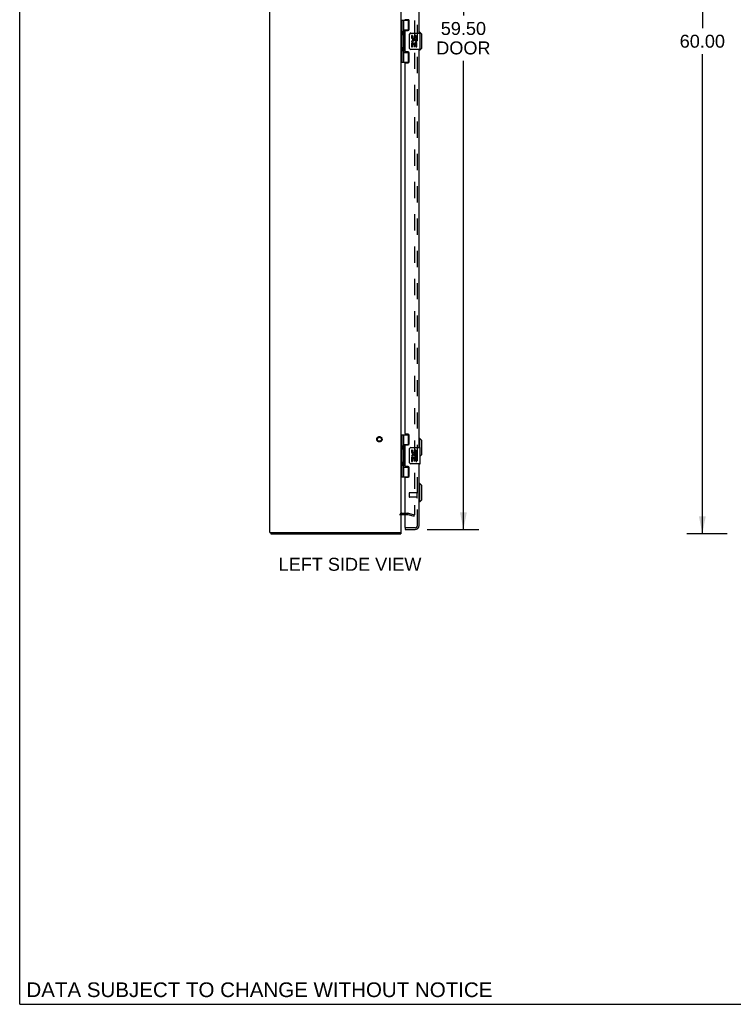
# Model space of a CAD drawing. Header units: inches. Extents: x 0 to 179, y 0 to 116.
# Tile 1 of 6: x 0 to 43, y 0 to 60. Entities that reach past the tile are written whole.
import ezdxf

# ---------------------------------------------------------------- set-up
doc = ezdxf.new("R2010")
doc.units = ezdxf.units.IN
doc.header["$LTSCALE"] = 9.842105
doc.header["$MEASUREMENT"] = 0
doc.linetypes.add('HIDDEN', pattern=[0.2, 0.1, -0.1])
doc.layers.get('0').update_dxf_attribs({"linetype": 'CONTINUOUS'})
for name, color, linetype in [('DEFAULT_2', 8, 'HIDDEN'), ('DIMENSIONS', 7, 'CONTINUOUS'), ('DOOR_ASSEMBLY', 7, 'CONTINUOUS')]:
    doc.layers.add(name, color=color, linetype=linetype)
doc.styles.get("Standard").update_dxf_attribs({"font": 'arial.ttf'})
doc.dimstyles.new('DIMSTYLE_1', dxfattribs={"dimtxt": 0.789474, "dimasz": 1.052632, "dimexe": 0.09, "dimexo": 0.07, "dimgap": 0.0375, "dimtad": 0, "dimtih": 1, "dimtoh": 1, "dimzin": 4, "dimdsep": 46, "dimtxsty": 'Standard', "dimblk": '_FILLED', "dimblk1": '_FILLED', "dimblk2": '_FILLED', "dimcen": 0.09, "dimadec": 3, "dimazin": 1, "dimtfac": 1, "dimtdec": 3, "dimtofl": 0, "dimtmove": 0, "dimatfit": 3, "dimldrblk": '_FILLED', "dimfxl": 0, "dimtolj": 1, "dimtzin": 4, "dimarcsym": 0})

# ---------------------------------------------------------------- blocks, each defined once
blk = doc.blocks.new('_FILLED')
at = {"color": 0, "linetype": 'ByBlock'}
blk.add_solid([(0, 0), (-1, 0.2), (-1, -0.2)], dxfattribs=at)
blk = doc.blocks.new('*D2')
at = {"layer": 'DIMENSIONS', "color": 2, "linetype": 'Continuous'}
for p, q in [((43.119, 88.671), (40.656, 88.671)), ((41.603, 88.671), (41.603, 59.461)), ((41.603, 28.671), (41.603, 57.882)), ((43.119, 28.671), (40.656, 28.671))]:
    blk.add_line(p, q, dxfattribs=at)
at = {"layer": 'DIMENSIONS', "color": 2, "linetype": 'Continuous', "xscale": 1.0526315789, "yscale": 1.0526315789, "zscale": 1.0526315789}
for p, rotation in [((41.603, 88.671), 90), ((41.603, 28.671), 270)]:
    blk.add_blockref('_FILLED', p, dxfattribs=dict(at, rotation=rotation))
at = {"layer": 'DIMENSIONS', "color": 2, "linetype": 'Continuous', "insert": (41.603, 59.066), "char_height": 0.7895, "width": 2.75876, "attachment_point": 2, "line_spacing_factor": 0.9}
blk.add_mtext('60.00', dxfattribs=at)
blk = doc.blocks.new('*D4')
at = {"layer": 'DIMENSIONS', "color": 2, "linetype": 'Continuous'}
for p, q in [((24.834, 88.421), (27.988, 88.421)), ((27.041, 88.421), (27.041, 60.236)), ((27.041, 28.921), (27.041, 57.473)), ((24.834, 28.921), (27.988, 28.921))]:
    blk.add_line(p, q, dxfattribs=at)
at = {"layer": 'DIMENSIONS', "color": 2, "linetype": 'Continuous', "xscale": 1.0526315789, "yscale": 1.0526315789, "zscale": 1.0526315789}
for p, rotation in [((27.041, 88.421), 90), ((27.041, 28.921), 270)]:
    blk.add_blockref('_FILLED', p, dxfattribs=dict(at, rotation=rotation))
at = {"layer": 'DIMENSIONS', "color": 2, "linetype": 'Continuous', "insert": (27.041, 59.841), "char_height": 0.7895, "width": 3.30464, "attachment_point": 2, "line_spacing_factor": 0.9}
blk.add_mtext('59.50\\PDOOR', dxfattribs=at)

msp = doc.modelspace()

# ---------------------------------------------------------------- linework, layer by layer
at = {"color": 7, "linetype": 'Continuous'}
for p, q in [((0, 0), (0, 115.789)), ((15.249, 28.746), (15.349, 28.746)), ((15.299, 28.746), (15.299, 28.671)), ((23.134, 28.746), (23.246, 28.746)), ((23.223, 28.746), (23.223, 28.671)), ((0, 0), (178.947, 0))]:
    msp.add_line(p, q, dxfattribs=at)
at = {"color": 3, "linetype": 'Continuous'}
for p, q in [((15.246, 28.746), (15.246, 88.596)), ((23.246, 28.746), (23.246, 88.596)), ((23.288, 29.846), (23.489, 29.846)), ((15.246, 28.746), (15.249, 28.746)), ((15.299, 28.671), (23.223, 28.671)), ((15.356, 28.746), (23.134, 28.746)), ((23.246, 28.746), (23.246, 28.746))]:
    msp.add_line(p, q, dxfattribs=at)
msp.add_arc((23.288, 29.804), 0.042, 90, 180, dxfattribs=at)
at = {"layer": 'DEFAULT_2', "color": 8, "linetype": 'HIDDEN'}
for p, q in [((24.059, 87.499), (24.059, 29.844)), ((23.288, 29.921), (23.647, 29.921)), ((23.489, 29.846), (23.647, 29.846)), ((23.653, 29.846), (24.04, 29.742)), ((23.673, 29.918), (24.059, 29.814)), ((24.04, 29.742), (24.059, 29.814))]:
    msp.add_line(p, q, dxfattribs=at)
for points in [[(24.04, 29.824), (24.039, 29.824), (24.037, 29.824), (24.035, 29.825)], [(24.059, 29.844), (24.059, 29.842), (24.058, 29.84), (24.058, 29.837), (24.057, 29.835), (24.056, 29.833), (24.055, 29.831), (24.053, 29.83), (24.052, 29.828), (24.05, 29.827), (24.048, 29.826), (24.046, 29.825), (24.044, 29.824), (24.041, 29.824), (24.04, 29.824)]]:
    msp.add_lwpolyline(points, dxfattribs=at)
for radius in [0.164, 0.124]:
    msp.add_circle((21.921, 34.421), radius, dxfattribs=at)
for centre, radius, start, end in [((23.288, 29.804), 0.117, 90, 180), ((23.647, 29.821), 0.1, 75, 90), ((23.647, 29.821), 0.025, 75, 90)]:
    msp.add_arc(centre, radius, start, end, dxfattribs=at)
at = {"layer": 'DOOR_ASSEMBLY', "color": 8, "linetype": 'HIDDEN'}
for p, q in [((24.239, 29.168), (24.239, 88.175)), ((23.739, 31.139), (23.739, 30.911)), ((24.196, 31.149), (23.749, 31.149)), ((24.196, 30.901), (23.749, 30.901)), ((24.196, 31.167), (24.196, 30.883)), ((24.097, 29.025), (23.504, 29.025))]:
    msp.add_line(p, q, dxfattribs=at)
at = {"layer": 'DOOR_ASSEMBLY', "color": 3, "linetype": 'Continuous'}
for p, q in [((24.343, 59.171), (24.343, 83.421)), ((23.677, 59.982), (23.52, 59.982)), ((23.739, 59.391), (23.739, 59.92)), ((23.489, 58.045), (23.489, 59.298)), ((23.52, 59.329), (23.677, 59.329)), ((23.677, 58.014), (23.52, 58.014)), ((23.739, 57.423), (23.739, 57.952)), ((24.343, 33.921), (24.343, 58.171)), ((23.489, 34.763), (23.489, 57.33)), ((23.52, 57.361), (23.677, 57.361)), ((23.677, 34.732), (23.52, 34.732)), ((23.739, 34.141), (23.739, 34.67)), ((23.489, 32.795), (23.489, 34.048)), ((23.52, 34.079), (23.677, 34.079)), ((23.677, 32.764), (23.52, 32.764)), ((23.739, 32.173), (23.739, 32.702)), ((24.343, 29.168), (24.343, 32.921)), ((23.489, 29.04), (23.489, 32.08)), ((23.52, 32.111), (23.677, 32.111)), ((23.489, 28.921), (24.097, 28.921))]:
    msp.add_line(p, q, dxfattribs=at)
at = {"layer": 'DOOR_ASSEMBLY', "color": 7, "linetype": 'Continuous'}
for p, q in [((23.246, 59.951), (23.731, 59.951)), ((23.285, 59.951), (23.285, 57.392)), ((23.384, 59.951), (23.384, 59.264)), ((23.704, 59.36), (23.704, 59.951)), ((23.384, 59.36), (23.731, 59.36)), ((23.384, 59.063), (23.384, 58.28)), ((23.401, 59.234), (23.401, 59.233)), ((23.401, 59.233), (23.401, 59.093)), ((23.401, 59.093), (23.401, 59.092)), ((23.673, 59.351), (23.673, 59.329)), ((23.673, 59.351), (23.725, 59.351)), ((23.748, 58.271), (23.748, 59.071)), ((23.848, 59.171), (24.388, 59.171)), ((23.886, 59.017), (23.886, 58.881)), ((23.949, 59.017), (23.886, 59.017)), ((23.949, 58.881), (23.949, 59.017)), ((24.014, 58.943), (24.014, 58.874)), ((24.075, 58.881), (24.075, 58.923)), ((24.137, 58.923), (24.137, 58.787)), ((24.137, 58.787), (24.2, 58.787)), ((24.2, 58.787), (24.2, 58.923)), ((24.383, 59.223), (24.343, 59.223)), ((24.383, 59.171), (24.383, 59.223)), ((24.501, 59.104), (24.383, 59.223)), ((24.403, 58.186), (24.403, 59.156)), ((24.501, 58.238), (24.501, 59.104)), ((23.401, 58.25), (23.401, 58.249)), ((23.401, 58.249), (23.401, 58.109)), ((23.904, 58.556), (23.886, 58.556)), ((23.886, 58.556), (23.886, 58.326)), ((23.886, 58.326), (23.949, 58.326)), ((23.939, 58.556), (23.966, 58.575)), ((23.939, 58.556), (24.2, 58.556)), ((23.949, 58.493), (24.014, 58.493)), ((23.949, 58.326), (23.949, 58.493)), ((24.014, 58.493), (24.014, 58.357)), ((24.014, 58.357), (24.075, 58.357)), ((24.075, 58.493), (24.137, 58.493)), ((24.075, 58.357), (24.075, 58.493)), ((24.13, 58.592), (24.187, 58.567)), ((24.137, 58.493), (24.137, 58.326)), ((24.137, 58.326), (24.2, 58.326)), ((24.2, 58.326), (24.2, 58.556)), ((24.501, 58.238), (24.383, 58.12)), ((23.384, 58.079), (23.384, 57.392)), ((23.384, 57.982), (23.731, 57.982)), ((23.401, 58.108), (23.401, 58.109)), ((23.673, 58.014), (23.673, 57.991)), ((23.725, 57.991), (23.673, 57.991)), ((23.704, 57.392), (23.704, 57.982)), ((24.388, 58.171), (23.848, 58.171)), ((24.383, 58.12), (24.343, 58.12)), ((24.383, 58.12), (24.383, 58.171)), ((23.246, 57.392), (23.731, 57.392)), ((23.246, 34.701), (23.731, 34.701)), ((23.285, 34.701), (23.285, 32.142)), ((23.384, 34.701), (23.384, 34.014)), ((23.704, 34.11), (23.704, 34.701)), ((24.383, 34.473), (24.343, 34.473)), ((24.501, 34.354), (24.383, 34.473)), ((24.383, 33.921), (24.383, 34.473)), ((24.501, 33.488), (24.501, 34.354)), ((23.384, 34.11), (23.731, 34.11)), ((23.384, 33.813), (23.384, 33.03)), ((23.401, 33.984), (23.401, 33.983)), ((23.401, 33.983), (23.401, 33.843)), ((23.401, 33.842), (23.401, 33.843)), ((23.673, 34.101), (23.725, 34.101)), ((23.673, 34.101), (23.673, 34.079)), ((23.748, 33.021), (23.748, 33.821)), ((23.848, 33.921), (24.388, 33.921)), ((23.949, 33.767), (23.886, 33.767)), ((23.886, 33.767), (23.886, 33.631)), ((23.949, 33.631), (23.949, 33.767)), ((24.014, 33.693), (24.014, 33.624)), ((24.075, 33.631), (24.075, 33.673)), ((24.137, 33.673), (24.137, 33.537)), ((24.2, 33.537), (24.2, 33.673)), ((24.403, 32.936), (24.403, 33.906)), ((23.401, 33), (23.401, 32.999)), ((23.401, 32.999), (23.401, 32.859)), ((23.904, 33.306), (23.886, 33.306)), ((23.886, 33.306), (23.886, 33.076)), ((23.886, 33.076), (23.949, 33.076)), ((23.939, 33.306), (23.966, 33.325)), ((23.939, 33.306), (24.2, 33.306)), ((23.949, 33.243), (24.014, 33.243)), ((23.949, 33.076), (23.949, 33.243)), ((24.014, 33.243), (24.014, 33.107)), ((24.014, 33.107), (24.075, 33.107)), ((24.075, 33.243), (24.137, 33.243)), ((24.075, 33.107), (24.075, 33.243)), ((24.13, 33.342), (24.187, 33.317)), ((24.137, 33.537), (24.2, 33.537)), ((24.137, 33.243), (24.137, 33.076)), ((24.137, 33.076), (24.2, 33.076)), ((24.2, 33.076), (24.2, 33.306)), ((24.501, 33.488), (24.403, 33.391)), ((23.384, 32.829), (23.384, 32.142)), ((23.384, 32.732), (23.731, 32.732)), ((23.401, 32.858), (23.401, 32.859)), ((23.673, 32.764), (23.673, 32.741)), ((23.725, 32.741), (23.673, 32.741)), ((23.704, 32.142), (23.704, 32.732)), ((24.388, 32.921), (23.848, 32.921)), ((23.246, 32.142), (23.731, 32.142)), ((24.383, 31.723), (24.343, 31.723)), ((24.501, 31.604), (24.383, 31.723)), ((24.383, 30.62), (24.383, 31.723)), ((24.501, 30.738), (24.501, 31.604)), ((24.383, 30.62), (24.343, 30.62)), ((24.501, 30.738), (24.383, 30.62)), ((23.489, 29.025), (23.504, 29.025)), ((23.489, 29.025), (23.489, 28.921))]:
    msp.add_line(p, q, dxfattribs=at)
for points in [[(23.384, 59.307), (23.385, 59.299), (23.387, 59.289), (23.39, 59.279), (23.394, 59.268), (23.399, 59.256), (23.404, 59.244), (23.408, 59.233), (23.413, 59.221), (23.417, 59.209), (23.421, 59.198), (23.424, 59.186), (23.426, 59.175), (23.427, 59.163), (23.426, 59.152), (23.424, 59.14), (23.421, 59.129), (23.417, 59.117), (23.413, 59.106), (23.408, 59.094), (23.404, 59.082), (23.399, 59.071), (23.394, 59.059), (23.39, 59.048), (23.387, 59.037), (23.385, 59.028), (23.384, 59.019)], [(23.748, 59.071), (23.749, 59.078), (23.749, 59.084), (23.75, 59.09), (23.751, 59.096), (23.753, 59.102), (23.755, 59.108)], [(23.384, 58.323), (23.385, 58.315), (23.387, 58.305), (23.39, 58.295), (23.394, 58.284), (23.399, 58.272), (23.404, 58.26), (23.408, 58.249), (23.413, 58.237), (23.417, 58.225), (23.421, 58.214), (23.424, 58.202), (23.426, 58.191), (23.427, 58.179), (23.426, 58.168), (23.424, 58.156), (23.421, 58.145), (23.417, 58.133), (23.413, 58.122), (23.408, 58.11), (23.404, 58.098), (23.399, 58.087), (23.394, 58.075), (23.39, 58.064), (23.387, 58.053), (23.385, 58.044), (23.384, 58.035)], [(23.755, 58.235), (23.753, 58.241), (23.751, 58.247), (23.75, 58.253), (23.749, 58.259), (23.749, 58.265), (23.748, 58.271)], [(23.384, 34.057), (23.385, 34.049), (23.387, 34.039), (23.39, 34.029), (23.394, 34.018), (23.399, 34.006), (23.404, 33.994), (23.408, 33.983), (23.413, 33.971), (23.417, 33.959), (23.421, 33.948), (23.424, 33.936), (23.426, 33.925), (23.427, 33.913), (23.426, 33.902), (23.424, 33.89), (23.421, 33.879), (23.417, 33.867), (23.413, 33.856), (23.408, 33.844), (23.404, 33.832), (23.399, 33.821), (23.394, 33.809), (23.39, 33.798), (23.387, 33.787), (23.385, 33.778), (23.384, 33.769)], [(23.748, 33.821), (23.749, 33.828), (23.749, 33.834), (23.75, 33.84), (23.751, 33.846), (23.753, 33.852), (23.755, 33.858)], [(23.384, 33.073), (23.385, 33.065), (23.387, 33.055), (23.39, 33.045), (23.394, 33.034), (23.399, 33.022), (23.404, 33.01), (23.408, 32.999), (23.413, 32.987), (23.417, 32.975), (23.421, 32.964), (23.424, 32.952), (23.426, 32.941), (23.427, 32.929), (23.426, 32.918), (23.424, 32.906), (23.421, 32.895), (23.417, 32.883), (23.413, 32.872), (23.408, 32.86), (23.404, 32.848), (23.399, 32.837), (23.394, 32.825), (23.39, 32.814), (23.387, 32.803), (23.385, 32.794), (23.384, 32.785)], [(23.755, 32.985), (23.753, 32.991), (23.751, 32.997), (23.75, 33.003), (23.749, 33.009), (23.749, 33.015), (23.748, 33.021)]]:
    msp.add_lwpolyline(points, dxfattribs=at)
at = {"layer": 'DOOR_ASSEMBLY', "color": 3, "linetype": 'Continuous'}
for centre, radius, start, end in [((23.52, 60.013), 0.031, 180, 270), ((23.677, 59.92), 0.062, 0, 90), ((23.677, 59.391), 0.062, 270, 360), ((23.52, 59.298), 0.031, 90, 180), ((23.52, 58.045), 0.031, 180, 270), ((23.677, 57.952), 0.062, 0, 90), ((23.52, 57.33), 0.031, 90, 180), ((23.677, 57.423), 0.062, 270, 360), ((23.52, 34.763), 0.031, 180, 270), ((23.677, 34.67), 0.062, 0, 90), ((23.52, 34.048), 0.031, 90, 180), ((23.677, 34.141), 0.062, 270, 360), ((23.52, 32.795), 0.031, 180, 270), ((23.677, 32.702), 0.062, 0, 90), ((23.52, 32.08), 0.031, 90, 180), ((23.677, 32.173), 0.062, 270, 360), ((23.504, 29.04), 0.015, 180, 270), ((24.097, 29.168), 0.246, 270, 360)]:
    msp.add_arc(centre, radius, start, end, dxfattribs=at)
at = {"layer": 'DOOR_ASSEMBLY', "color": 7, "linetype": 'Continuous'}
for centre, radius, start, end in [((23.311, 59.233), 0.09, 0.67198, 35.18775), ((23.311, 59.093), 0.09, 324.81225, 359.32802), ((23.848, 59.071), 0.1, 90, 158.79459), ((23.98, 58.881), 0.0943, 180, 360), ((24.043, 58.629), 0.157, 336.59665, 161.87913), ((23.98, 58.881), 0.0314, 180, 261.22946), ((23.98, 58.886), 0.0362, 263.42855, 341.76278), ((24.106, 58.923), 0.0943, 68.69989, 167.43379), ((24.106, 58.923), 0.0314, 0, 180.04847), ((24.106, 58.923), 0.0943, 0, 68.67039), ((24.388, 59.156), 0.015, 0, 90), ((23.311, 58.249), 0.09, 0.67198, 35.18775), ((23.848, 58.271), 0.1, 201.20502, 270), ((24.04, 58.629), 0.154, 161.41988, 206.19629), ((24.043, 58.629), 0.157, 205.73705, 207.8532), ((24.043, 58.629), 0.0943, 336.59665, 215.11217), ((24.388, 58.186), 0.015, 270, 360), ((23.311, 58.109), 0.09, 324.81225, 359.32802), ((23.311, 33.983), 0.09, 0.67198, 35.18775), ((23.311, 33.843), 0.09, 324.81225, 359.32802), ((23.848, 33.821), 0.1, 90, 158.79459), ((23.98, 33.631), 0.0943, 180, 360), ((23.98, 33.631), 0.0314, 180, 261.22946), ((23.98, 33.636), 0.0362, 263.42855, 341.76278), ((24.106, 33.673), 0.0943, 68.69989, 167.43379), ((24.106, 33.673), 0.0314, 0, 180.04847), ((24.106, 33.673), 0.0943, 0, 68.67039), ((24.388, 33.906), 0.015, 0, 90), ((23.311, 32.999), 0.09, 0.67198, 35.18775), ((24.04, 33.379), 0.154, 161.41988, 206.19629), ((24.043, 33.379), 0.157, 336.59665, 161.87913), ((24.043, 33.379), 0.157, 205.73705, 207.8532), ((24.043, 33.379), 0.0943, 336.59665, 215.11217), ((23.311, 32.859), 0.09, 324.81225, 359.32802), ((23.848, 33.021), 0.1, 201.20502, 270), ((24.388, 32.936), 0.015, 270, 360)]:
    msp.add_arc(centre, radius, start, end, dxfattribs=at)
at = {"layer": 'DOOR_ASSEMBLY', "color": 8, "linetype": 'HIDDEN'}
for centre, radius, start, end in [((23.749, 31.139), 0.01, 90, 180), ((23.749, 30.911), 0.01, 180, 270), ((24.218, 31.167), 0.0215, 0, 180), ((24.218, 30.883), 0.0215, 180, 360), ((24.097, 29.168), 0.142, 270, 360)]:
    msp.add_arc(centre, radius, start, end, dxfattribs=at)
at = {"layer": 'DOOR_ASSEMBLY', "color": 7, "linetype": 'Continuous'}
for centre in [(23.474, 59.163), (23.474, 58.179), (23.474, 33.913), (23.474, 32.929)]:
    msp.add_ellipse(centre, major_axis=(0, 0.188), ratio=0.5625, start_param=1.007189, end_param=2.134404, dxfattribs=at)

# ---------------------------------------------------------------- texts
at = {"layer": 'DIMENSIONS', "color": 2, "linetype": 'Continuous', "attachment_point": 2, "line_spacing_factor": 0.9}
for s, insert, char_height, width in [('LEFT SIDE VIEW', (20.131, 27.2), 0.78947, 8.68128), ('DATA SUBJECT TO CHANGE WITHOUT NOTICE', (14.611, 1.335), 0.89474, 28.34553)]:
    msp.add_mtext(s, dxfattribs=dict(at, insert=insert, char_height=char_height, width=width))

# ---------------------------------------------------------------- dimensions: what is measured, and where the dimension line sits
at = {"layer": 'DIMENSIONS', "color": 2, "linetype": 'Continuous'}
dim = msp.add_linear_dim(base=(27.041, 28.921), p1=(24.764, 88.421), p2=(24.764, 28.921), angle=270, text='<>\\PDOOR', dimstyle='DIMSTYLE_1', dxfattribs=at)
dim.commit()
dim.dimension.update_dxf_attribs({"geometry": '*D4', "text_midpoint": (27.041, 58.854), "dimtype": 160})
dim = msp.add_linear_dim(base=(41.603, 28.671), p1=(43.189, 88.671), p2=(43.189, 28.671), angle=270, dimstyle='DIMSTYLE_1', dxfattribs=at)
dim.commit()
dim.dimension.update_dxf_attribs({"geometry": '*D2', "text_midpoint": (41.597, 58.667), "dimtype": 160})

doc.saveas('drawing.dxf')
